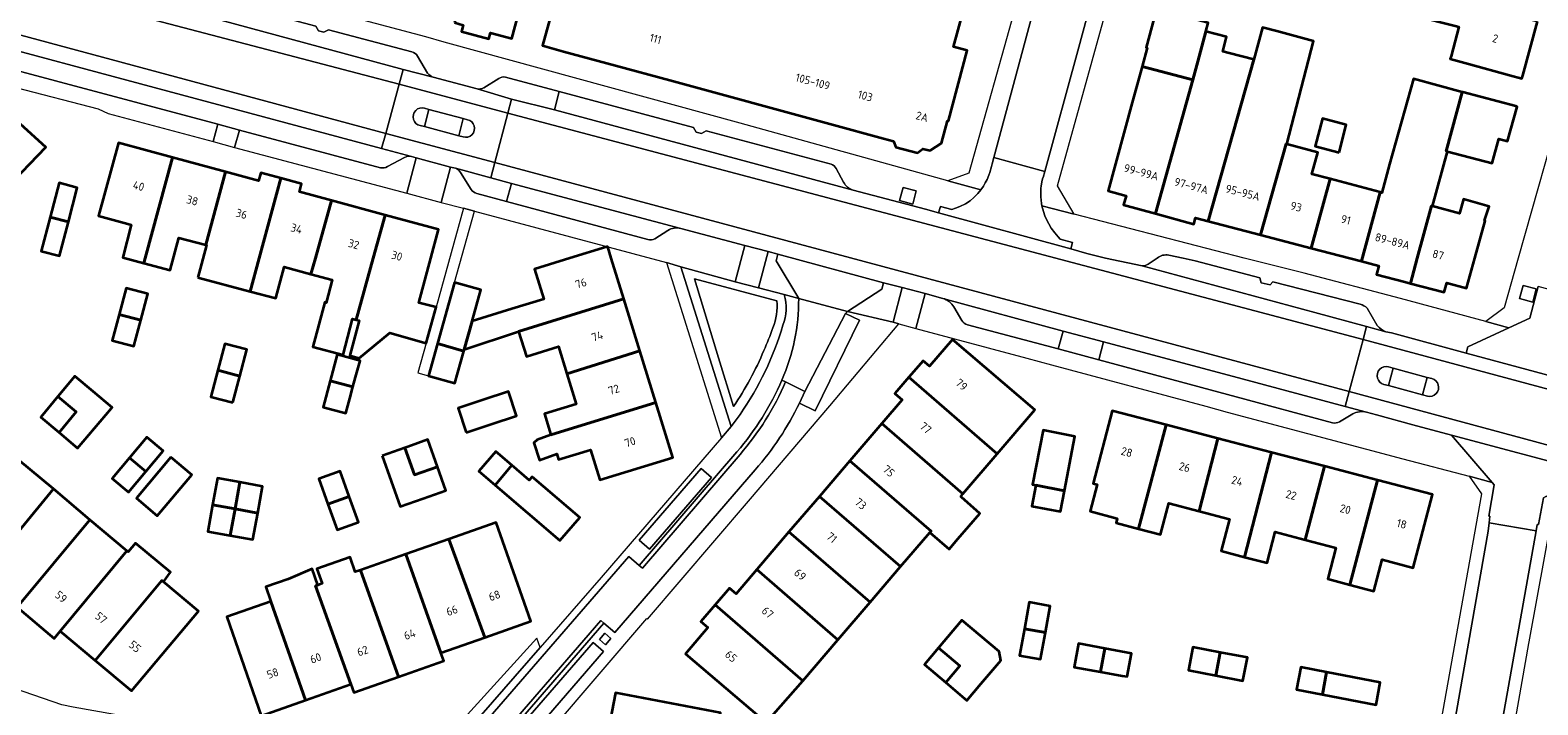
# Model space of a CAD drawing. Extents: x 151587 to 155483, y 462503 to 464608.
# Tile 120 of 236: x 153527 to 153693, y 463451 to 463525. Entities that reach past the tile are written whole.
import ezdxf
from ezdxf.enums import TextEntityAlignment as Align

# ---------------------------------------------------------------- set-up
doc = ezdxf.new("R2010")
doc.units = 0
doc.header["$LTSCALE"] = 0.5
for name, color, linetype, lineweight in [('B-RO-GR-BEPLANTING_CULTUUR_BODEMBEDEKKER-GV', 251, 'CONTINUOUS', 18), ('B-RO-GR-BEPLANTING_CULTUUR_HEESTERS-GV', 251, 'CONTINUOUS', 18), ('B-RO-GR-GROENVOORZIENING-GV', 251, 'CONTINUOUS', 18), ('B-RO-GR-HAAG-GV', 251, 'CONTINUOUS', 13), ('B-RO-OG-BEBOUWING-GV', 6, 'CONTINUOUS', 35), ('B-RO-OG-BEBOUWING-T18', 1, 'CONTINUOUS', 18), ('B-RO-VH-VERHARDING_ASFALT-GV', 251, 'CONTINUOUS', 18), ('B-RO-VH-VERHARDING_BETONSTRAATSTEEN-GV', 251, 'CONTINUOUS', 18), ('B-RO-VH-VERHARDING_STRAATBAKSTEEN-GV', 251, 'CONTINUOUS', 18), ('B-RO-VH-VERHARDING_TEGEL-GV', 251, 'CONTINUOUS', 18)]:
    doc.layers.add(name, color=color, linetype=linetype, lineweight=lineweight)
doc.styles.add('NLCS-ISO-M200-T18', font='NLCS-ISO.ttf', dxfattribs={"height": 0.36})

msp = doc.modelspace()

# ---------------------------------------------------------------- linework, layer by layer
at = {"layer": 'B-RO-GR-BEPLANTING_CULTUUR_BODEMBEDEKKER-GV', "flags": 128}
msp.add_lwpolyline([(153609.368, 463495.309), (153600.305, 463497.725), (153602.928, 463489.03), (153604.605, 463483.654)], dxfattribs=at)
at = {"layer": 'B-RO-GR-BEPLANTING_CULTUUR_BODEMBEDEKKER-GV'}
for points in [[(153608.929, 463492.338, 0.1188561), (153609.368, 463495.309)], [(153607.943, 463489.812, 0.0189036), (153608.929, 463492.338)], [(153604.605, 463483.654, 0.0473989), (153607.943, 463489.812)]]:
    msp.add_lwpolyline(points, format="xyb", dxfattribs=at)
at = {"layer": 'B-RO-GR-BEPLANTING_CULTUUR_HEESTERS-GV', "flags": 128}
msp.add_lwpolyline([(153582.883, 463458.105), (153571.97, 463446.053), (153575.271, 463447.872), (153583.253, 463457.051)], close=True, dxfattribs=at)
at = {"layer": 'B-RO-GR-GROENVOORZIENING-GV', "flags": 128}
for points in [[(153624.353, 463505.965), (153624.741, 463507.415), (153623.292, 463507.805), (153622.904, 463506.355)], [(153692.738, 463495.157), (153693.126, 463496.607), (153691.677, 463496.997), (153691.289, 463495.547)], [(153589.811, 463457.951), (153590.476, 463457.364), (153591.076, 463458.044), (153590.411, 463458.631)]]:
    msp.add_lwpolyline(points, close=True, dxfattribs=at)
for points in [[(153598.782, 463499.038), (153604.327, 463481.437), (153605.308, 463482.778)], [(153610.185, 463495.986), (153607.347, 463496.721), (153604.777, 463497.407), (153598.782, 463499.038)], [(153604.605, 463483.654), (153602.928, 463489.03), (153600.305, 463497.725), (153609.368, 463495.309)]]:
    msp.add_lwpolyline(points, dxfattribs=at)
at = {"layer": 'B-RO-GR-GROENVOORZIENING-GV'}
for points in [[(153609.368, 463495.309, -0.1188561), (153608.929, 463492.338)], [(153610.03, 463492.61, 0.1661763), (153610.185, 463495.986)], [(153605.308, 463482.778, 0.0817684), (153610.03, 463492.61)], [(153608.929, 463492.338, -0.0189036), (153607.943, 463489.812)], [(153607.943, 463489.812, -0.0473989), (153604.605, 463483.654)]]:
    msp.add_lwpolyline(points, format="xyb", dxfattribs=at)
at = {"layer": 'B-RO-GR-HAAG-GV', "flags": 128}
for points in [[(153598.782, 463499.038), (153604.327, 463481.437), (153605.308, 463482.778)], [(153610.185, 463495.986), (153607.347, 463496.721), (153604.777, 463497.407), (153598.782, 463499.038)], [(153604.605, 463483.654), (153602.928, 463489.03), (153600.305, 463497.725), (153609.368, 463495.309)]]:
    msp.add_lwpolyline(points, dxfattribs=at)
at = {"layer": 'B-RO-GR-HAAG-GV'}
for points in [[(153609.368, 463495.309, -0.1188561), (153608.929, 463492.338)], [(153610.03, 463492.61, 0.1661763), (153610.185, 463495.986)], [(153605.308, 463482.778, 0.0817684), (153610.03, 463492.61)], [(153608.929, 463492.338, -0.0189036), (153607.943, 463489.812)], [(153607.943, 463489.812, -0.0473989), (153604.605, 463483.654)]]:
    msp.add_lwpolyline(points, format="xyb", dxfattribs=at)
at = {"layer": 'B-RO-OG-BEBOUWING-GV', "flags": 128}
for points in [[(153573.812, 463525.985), (153574.787, 463525.723), (153574.593, 463524.999), (153577.625, 463524.184), (153577.807, 463524.864), (153580.136, 463524.238), (153583.437, 463536.517), (153583.494, 463536.501), (153585.657, 463538.663), (153587.063, 463544.176), (153586.82, 463544.609), (153580.158, 463546.367), (153579.793, 463546.096), (153579.312, 463546.227)], [(153693.246, 463526.108), (153685.332, 463528.265), (153685.301, 463528.15), (153684.967, 463528.24), (153683.542, 463528.607), (153683.585, 463528.76), (153680.265, 463529.695), (153679.66, 463527.547), (153679.981, 463527.457), (153679.805, 463526.728), (153684.183, 463525.619), (153684.59, 463525.509), (153683.723, 463522.291), (153683.641, 463521.979), (153685.649, 463521.451), (153690.163, 463520.18), (153691.55, 463519.809), (153691.643, 463520.158)], [(153656.671, 463525.009), (153656.923, 463525.948), (153651.225, 463527.475), (153650.09, 463523.241), (153650.219, 463523.206), (153649.661, 463521.163), (153655.243, 463519.678), (153655.788, 463521.714)], [(153655.243, 463519.678), (153651.113, 463504.916), (153655.357, 463503.757), (153655.551, 463504.466), (153656.944, 463504.1), (153661.985, 463521.913), (153661.975, 463521.916), (153659.244, 463522.622), (153658.571, 463522.796), (153658.957, 463524.412), (153656.671, 463525.009), (153655.788, 463521.714)], [(153661.985, 463521.913), (153656.944, 463504.1), (153662.72, 463502.583), (153665.552, 463512.608), (153665.606, 463512.593), (153668.549, 463523.949), (153664.51, 463525.037), (153662.93, 463525.463), (153661.975, 463521.916)], [(153524.375, 463507.683), (153528.751, 463512.267), (153519.933, 463520.229), (153515.784, 463515.768)], [(153651.113, 463504.916), (153655.243, 463519.678), (153649.661, 463521.163), (153648.574, 463517.181), (153645.909, 463507.423), (153647.887, 463506.882), (153647.611, 463505.872)], [(153683.319, 463511.766), (153683.197, 463511.799), (153684.964, 463518.313), (153679.58, 463519.787), (153676.93, 463510.382), (153676.091, 463507.225), (153675.914, 463507.273), (153673.834, 463499.663), (153675.743, 463499.162), (153675.493, 463498.209), (153678.619, 463497.388), (153679.243, 463497.224), (153679.996, 463500), (153681.56, 463505.765), (153681.691, 463505.73)], [(153684.964, 463518.313), (153683.197, 463511.799), (153683.319, 463511.766), (153688.265, 463510.467), (153688.984, 463513.154), (153689.951, 463512.906), (153691.03, 463516.706), (153690.861, 463516.754), (153685.012, 463518.314)], [(153671.382, 463511.673), (153672.17, 463514.725), (153669.533, 463515.405), (153668.745, 463512.353)], [(153539.568, 463499.445), (153539.717, 463500), (153542.731, 463511.103), (153536.75, 463512.727), (153534.562, 463504.67), (153537.805, 463503.789), (153538.157, 463503.693), (153537.235, 463500.063)], [(153662.72, 463502.583), (153668.287, 463501.12), (153670.378, 463508.751), (153668.388, 463509.282), (153669.024, 463511.662), (153665.606, 463512.593), (153665.552, 463512.608)], [(153542.731, 463511.103), (153539.717, 463500), (153539.568, 463499.445), (153542.47, 463498.677), (153543.418, 463502.258), (153546.391, 463501.471), (153548.577, 463509.515)], [(153531.24, 463504.012), (153532.215, 463507.775), (153530.204, 463508.3), (153529.223, 463504.539)], [(153545.531, 463497.867), (153551.276, 463496.347), (153552.269, 463500), (153554.669, 463508.824), (153552.464, 463509.423), (153552.22, 463508.526), (153548.577, 463509.515), (153546.391, 463501.471), (153546.479, 463501.448)], [(153557.991, 463498.257), (153558.475, 463500), (153560.247, 463506.369), (153556.723, 463507.326), (153556.961, 463508.201), (153554.669, 463508.824), (153552.269, 463500), (153551.276, 463496.347), (153554.099, 463495.6), (153555.019, 463499.005), (153555.03, 463499.048)], [(153668.287, 463501.12), (153672.552, 463500), (153673.834, 463499.663), (153675.914, 463507.273), (153670.378, 463508.751)], [(153560.247, 463506.369), (153558.475, 463500), (153557.991, 463498.257), (153560.343, 463497.629), (153559.667, 463495.095), (153559.51, 463495.136), (153558.2, 463490.233), (153561.524, 463489.345), (153562.584, 463493.316), (153562.976, 463493.211), (153564.863, 463500), (153566.186, 463504.756)], [(153679.243, 463497.224), (153682.971, 463496.245), (153683.242, 463497.274), (153685.441, 463496.697), (153686.346, 463500), (153687.481, 463504.137), (153687.424, 463504.153), (153687.913, 463505.711), (153685.102, 463506.522), (153684.696, 463505.09), (153684.653, 463504.939), (153681.691, 463505.73), (153681.56, 463505.765), (153679.996, 463500)], [(153531.24, 463504.012), (153529.223, 463504.539), (153528.241, 463500.777), (153530.264, 463500.248)], [(153566.186, 463504.756), (153564.863, 463500), (153562.976, 463493.211), (153563.294, 463493.126), (153562.26, 463489.255), (153563.303, 463488.976), (153566.694, 463491.759), (153570.693, 463490.649), (153571.786, 463494.586), (153569.886, 463495.094), (153571.196, 463500), (153572.043, 463503.166)], [(153580.896, 463491.923), (153592.49, 463495.509), (153591.101, 463500), (153590.716, 463501.25), (153590.609, 463501.261), (153586.531, 463500), (153582.66, 463498.803), (153583.681, 463495.502), (153580.129, 463494.403), (153575.763, 463493.051), (153574.891, 463489.931)], [(153539.213, 463493.174), (153539.982, 463496.065), (153537.596, 463496.7), (153536.827, 463493.809)], [(153571.928, 463490.586), (153574.839, 463489.746), (153574.891, 463489.931), (153575.763, 463493.051), (153576.726, 463496.497), (153573.808, 463497.313)], [(153592.49, 463495.509), (153580.896, 463491.923), (153581.75, 463489.161), (153585.29, 463490.256), (153586.226, 463487.231), (153594.259, 463489.789)], [(153536.827, 463493.809), (153536.058, 463490.917), (153538.444, 463490.282), (153539.213, 463493.174)], [(153547.735, 463487.641), (153550.148, 463487.004), (153550.92, 463489.928), (153548.507, 463490.565)], [(153571.928, 463490.586), (153570.935, 463487.035), (153573.853, 463486.219), (153574.839, 463489.746)], [(153623.936, 463486.873), (153633.665, 463478.416), (153637.829, 463483.28), (153628.757, 463491.048), (153626.212, 463488.076), (153625.493, 463488.692)], [(153560.106, 463486.482), (153562.615, 463485.801), (153562.907, 463486.875), (153563.401, 463488.696), (153560.892, 463489.377)], [(153584.462, 463480.525), (153596.019, 463484.1), (153594.259, 463489.789), (153586.226, 463487.231), (153587.253, 463483.909), (153583.751, 463482.826)], [(153530.065, 463484.749), (153532.105, 463483.058), (153530.208, 463480.771), (153532.255, 463479.035), (153536.001, 463483.449), (153536.061, 463483.521), (153533.96, 463485.294), (153531.934, 463487.004)], [(153549.376, 463484.08), (153550.148, 463487.004), (153547.735, 463487.641), (153546.963, 463484.718)], [(153629.886, 463474.003), (153633.665, 463478.416), (153623.936, 463486.873), (153622.394, 463485.073), (153623.188, 463484.393), (153620.936, 463481.762)], [(153562.615, 463485.801), (153560.106, 463486.482), (153559.32, 463483.587), (153561.829, 463482.906), (153562.274, 463484.546)], [(153575.11, 463480.783), (153577.881, 463481.699), (153580.653, 463482.614), (153579.77, 463485.287), (153576.999, 463484.372), (153574.227, 463483.456)], [(153530.208, 463480.771), (153532.105, 463483.058), (153530.065, 463484.749), (153528.188, 463482.486)], [(153596.019, 463484.1), (153584.462, 463480.525), (153582.922, 463479.985), (153582.555, 463479.628), (153583.207, 463477.729), (153585.115, 463478.414), (153585.307, 463477.793), (153588.824, 463478.88), (153589.857, 463475.542), (153597.897, 463478.029)], [(153617.432, 463477.67), (153626.374, 463469.902), (153626.243, 463469.749), (153628.361, 463467.92), (153629.341, 463469.055), (153631.746, 463471.839), (153629.747, 463473.65), (153629.652, 463473.73), (153629.886, 463474.003), (153620.936, 463481.762)], [(153649.262, 463470.151), (153652.296, 463481.626), (153646.339, 463483.184), (153644.241, 463475.159), (153644.696, 463475.04), (153643.924, 463472.089), (153646.918, 463471.306), (153646.785, 463470.798)], [(153658.022, 463480.129), (153652.296, 463481.626), (153649.262, 463470.151), (153651.697, 463469.514), (153652.602, 463472.977), (153655.944, 463472.104)], [(153537.981, 463477.981), (153539.792, 463476.463), (153541.7, 463478.738), (153539.889, 463480.257)], [(153571.945, 463476.982), (153570.887, 463479.988), (153568.672, 463479.209), (153568.34, 463479.092), (153569.404, 463476.116)], [(153641.089, 463474.36), (153642.248, 463480.35), (153638.732, 463481.03), (153637.573, 463475.04), (153637.932, 463474.971)], [(153663.934, 463478.584), (153658.022, 463480.129), (153655.944, 463472.104), (153659.282, 463471.231), (153658.363, 463467.716), (153660.946, 463467.04)], [(153565.842, 463478.213), (153567.818, 463472.599), (153570.362, 463473.494), (153572.863, 463474.375), (153571.945, 463476.982), (153569.404, 463476.116), (153568.34, 463479.092)], [(153578.3, 463474.967), (153580.147, 463477.161), (153578.373, 463478.683), (153576.506, 463476.506)], [(153660.946, 463467.04), (153663.435, 463466.389), (153664.333, 463469.822), (153667.64, 463468.957), (153669.772, 463477.057), (153663.934, 463478.584)], [(153518.383, 463468.873), (153522.239, 463465.623), (153529.592, 463474.546), (153525.754, 463477.78)], [(153539.792, 463476.463), (153537.981, 463477.981), (153536.073, 463475.705), (153537.884, 463474.187)], [(153542.54, 463478.051), (153538.734, 463473.525), (153541.031, 463471.593), (153544.838, 463476.12)], [(153578.3, 463474.967), (153585.431, 463468.852), (153587.629, 463471.414), (153582.393, 463475.905), (153582.062, 463475.519), (153580.147, 463477.161)], [(153626.374, 463469.902), (153617.432, 463477.67), (153614.061, 463473.733), (153623.017, 463465.98), (153626.243, 463469.749)], [(153667.64, 463468.957), (153671.026, 463468.072), (153670.124, 463464.62), (153672.554, 463463.985), (153675.607, 463475.531), (153669.772, 463477.057)], [(153549.627, 463472.348), (153550.16, 463475.286), (153547.667, 463475.738), (153547.135, 463472.799)], [(153552.119, 463471.897), (153552.651, 463474.835), (153550.16, 463475.286), (153549.627, 463472.348)], [(153559.863, 463472.865), (153562.209, 463473.712), (153561.195, 463476.52), (153558.849, 463475.674)], [(153637.932, 463474.971), (153637.487, 463472.667), (153640.644, 463472.057), (153641.089, 463474.36)], [(153672.554, 463463.985), (153675.206, 463463.291), (153676.111, 463466.753), (153679.562, 463465.851), (153681.678, 463473.944), (153675.607, 463475.531)], [(153533.609, 463471.159), (153529.592, 463474.546), (153522.239, 463465.623), (153521.6, 463464.865), (153525.578, 463461.512)], [(153562.209, 463473.712), (153559.863, 463472.865), (153560.876, 463470.057), (153563.222, 463470.904)], [(153610.709, 463469.818), (153619.648, 463462.046), (153623.017, 463465.98), (153614.061, 463473.733)], [(153549.095, 463469.411), (153549.627, 463472.348), (153547.135, 463472.799), (153546.603, 463469.862)], [(153552.119, 463471.897), (153549.627, 463472.348), (153549.095, 463469.411), (153551.587, 463468.959)], [(153533.609, 463471.159), (153525.578, 463461.512), (153529.665, 463458.068), (153530.349, 463458.879), (153537.675, 463467.732)], [(153573.18, 463469.011), (153577.153, 463458.172), (153582.235, 463459.954), (153578.415, 463470.847)], [(153534.183, 463455.648), (153541.559, 463464.458), (153541.727, 463464.317), (153542.507, 463465.379), (153538.648, 463468.584), (153537.832, 463467.6), (153537.675, 463467.732), (153530.349, 463458.879)], [(153568.437, 463467.348), (153572.317, 463456.477), (153577.153, 463458.172), (153573.18, 463469.011)], [(153619.648, 463462.046), (153610.709, 463469.818), (153607.166, 463465.68), (153616.114, 463457.919)], [(153558.759, 463463.954), (153558.508, 463463.866), (153562.406, 463453.013), (153562.721, 463452.115), (153567.653, 463453.845), (153563.469, 463465.606), (153562.878, 463465.399), (153562.308, 463467.024), (153558.639, 463465.734), (153559.208, 463464.111)], [(153572.317, 463456.477), (153568.437, 463467.348), (153563.469, 463465.606), (153567.653, 463453.845), (153572.628, 463455.589)], [(153562.406, 463453.013), (153558.508, 463463.866), (153558.759, 463463.954), (153558.129, 463465.738), (153555.462, 463464.609), (153553.018, 463463.752), (153553.58, 463462.151), (153557.401, 463451.258)], [(153607.166, 463465.68), (153604.868, 463462.996), (153604.131, 463463.626), (153602.554, 463461.784), (153612.239, 463453.393), (153616.114, 463457.919)], [(153541.727, 463464.317), (153541.559, 463464.458), (153534.183, 463455.648), (153538.189, 463452.271), (153545.595, 463461.057)], [(153553.58, 463462.151), (153548.695, 463460.438), (153552.515, 463449.544), (153557.401, 463451.258)], [(153608.183, 463448.781), (153612.239, 463453.393), (153602.554, 463461.784), (153600.971, 463459.936), (153601.766, 463459.256), (153599.305, 463456.382)], [(153636.671, 463459.128), (153638.997, 463458.704), (153639.532, 463461.637), (153637.206, 463462.061)], [(153627.201, 463457.024), (153629.549, 463455.027), (153627.994, 463453.199), (153630.333, 463451.21), (153631.885, 463453.041), (153634.078, 463455.629), (153633.895, 463456.605), (153629.77, 463460.074)], [(153638.997, 463458.704), (153636.671, 463459.128), (153636.136, 463456.195), (153638.462, 463455.771)], [(153627.994, 463453.199), (153629.549, 463455.027), (153627.201, 463457.024), (153625.655, 463455.188)], [(153645.064, 463454.38), (153645.556, 463456.962), (153642.636, 463457.517), (153642.167, 463454.898)], [(153645.556, 463456.962), (153645.064, 463454.38), (153647.463, 463453.95), (153647.988, 463453.847), (153648.475, 463456.406)], [(153658.26, 463456.519), (153655.261, 463457.091), (153654.776, 463454.55), (153657.776, 463453.978)], [(153657.776, 463453.978), (153660.775, 463453.405), (153661.26, 463455.946), (153658.26, 463456.519)], [(153669.533, 463451.879), (153670.006, 463454.348), (153667.151, 463454.894), (153666.678, 463452.425)], [(153670.006, 463454.348), (153669.533, 463451.879), (153675.45, 463450.746), (153675.922, 463453.215)], [(153602.019, 463444.775), (153602.539, 463447.5), (153602.69, 463447.471), (153603.142, 463449.841), (153591.561, 463452.053), (153590.58, 463446.918)]]:
    msp.add_lwpolyline(points, close=True, dxfattribs=at)
msp.add_lwpolyline([(153589.274, 463544.171), (153583.522, 463523.446), (153585.84, 463522.816), (153591.594, 463521.251), (153597.554, 463519.63), (153615.206, 463514.829), (153621.15, 463513.213), (153622.222, 463512.921), (153622.489, 463512.266), (153624.897, 463511.606), (153625.463, 463512.081), (153626.296, 463511.871), (153627.517, 463512.701), (153628.207, 463515.168), (153628.305, 463515.168), (153630.352, 463522.917), (153628.865, 463523.323), (153630.001, 463527.458)], dxfattribs=at)
at = {"layer": 'B-RO-VH-VERHARDING_ASFALT-GV', "flags": 128}
for points in [[(153505.036, 463530.228), (153516.963, 463527.026), (153566.23, 463513.761), (153567.726, 463519.193), (153513.954, 463533.304)], [(153513.954, 463533.304), (153567.726, 463519.193), (153568.176, 463520.827), (153531.066, 463530.872), (153530.637, 463530.988)], [(153570.504, 463514.515), (153571.003, 463516.418), (153570.522, 463516.554)], [(153570.522, 463516.554), (153571.003, 463516.418), (153574.785, 463515.401), (153575.268, 463515.282)], [(153575.268, 463515.282), (153574.785, 463515.401), (153574.304, 463513.507)], [(153570.028, 463514.624), (153570.504, 463514.515)], [(153574.772, 463513.376), (153574.304, 463513.507), (153570.504, 463514.515), (153570.028, 463514.624)], [(153574.304, 463513.507), (153574.772, 463513.376)], [(153676.822, 463485.948), (153677.331, 463487.883), (153676.815, 463488.01)], [(153676.815, 463488.01), (153677.331, 463487.883)], [(153677.331, 463487.883), (153681.096, 463486.856), (153681.603, 463486.716)], [(153681.603, 463486.716), (153681.096, 463486.856), (153680.585, 463484.933)], [(153676.316, 463486.085), (153676.822, 463485.948)], [(153681.117, 463484.799), (153680.585, 463484.933), (153676.822, 463485.948), (153676.316, 463486.085)], [(153680.585, 463484.933), (153681.117, 463484.799)]]:
    msp.add_lwpolyline(points, dxfattribs=at)
for points in [[(153516.963, 463527.026), (153516.87, 463526.712), (153514.831, 463526.142), (153513.302, 463526.203), (153517.691, 463524.928), (153518.616, 463524.751), (153565.775, 463512.108), (153566.23, 463513.761)], [(153568.176, 463520.827), (153567.726, 463519.193), (153579.689, 463516.006), (153580.092, 463517.55), (153576.31, 463518.682), (153571.467, 463519.967)], [(153579.689, 463516.006), (153567.726, 463519.193), (153566.23, 463513.761), (153578.264, 463510.547)], [(153674.025, 463491.031), (153674.406, 463492.462), (153668.718, 463494.008), (153649.653, 463499.161), (153645.63, 463500), (153643.547, 463500.521), (153641.784, 463501.048), (153627.215, 463505.019), (153625.762, 463505.415), (153617.778, 463507.516), (153584.839, 463516.382), (153580.092, 463517.55), (153579.689, 463516.006)], [(153672.497, 463485.301), (153674.025, 463491.031), (153579.689, 463516.006), (153578.264, 463510.547)], [(153569.611, 463511.078), (153573.388, 463510.058), (153573.916, 463509.915), (153577.824, 463508.861), (153578.264, 463510.547), (153566.23, 463513.761), (153565.775, 463512.108), (153569.06, 463511.227)], [(153605.853, 463501.419), (153608.398, 463500.724), (153609.466, 463500.442), (153621.135, 463497.303), (153623.193, 463496.77), (153625.741, 463496.097), (153627.668, 463495.571), (153640.936, 463491.971), (153645.399, 463490.779), (153660.681, 463486.697), (153672.056, 463483.649), (153672.497, 463485.301), (153578.264, 463510.547), (153577.824, 463508.861), (153580.104, 463508.246), (153598.764, 463503.289)], [(153705.314, 463484.157), (153703.085, 463484.726), (153700.495, 463485.431), (153694.935, 463486.943), (153685.394, 463489.538), (153677.146, 463491.782), (153676.517, 463491.889), (153674.406, 463492.462), (153674.025, 463491.031), (153694.535, 463485.521), (153699.722, 463484.128), (153704.957, 463482.727)], [(153672.497, 463485.301), (153692.917, 463479.771), (153698.18, 463478.346), (153703.506, 463476.897), (153704.957, 463482.727), (153699.722, 463484.128), (153694.535, 463485.521), (153674.025, 463491.031)], [(153692.917, 463479.771), (153672.497, 463485.301), (153672.056, 463483.649), (153674.4, 463483.021), (153675.518, 463482.708), (153679.507, 463481.641), (153683.777, 463480.489), (153698.96, 463476.43), (153703.12, 463475.347), (153703.506, 463476.897), (153698.18, 463478.346)]]:
    msp.add_lwpolyline(points, close=True, dxfattribs=at)
at = {"layer": 'B-RO-VH-VERHARDING_ASFALT-GV'}
for points in [[(153570.522, 463516.554, 1.0301957), (153570.028, 463514.624)], [(153570.028, 463514.624, -1.0301957), (153570.522, 463516.554)], [(153574.772, 463513.376, 1.0305463), (153575.268, 463515.282)], [(153575.268, 463515.282, -1.0305463), (153574.772, 463513.376)], [(153676.815, 463488.01, 1.0041465), (153676.316, 463486.085)], [(153676.316, 463486.085, -1.0041465), (153676.815, 463488.01)], [(153681.117, 463484.799, 1.0089538), (153681.603, 463486.716)], [(153681.603, 463486.716, -1.0089538), (153681.117, 463484.799)]]:
    msp.add_lwpolyline(points, format="xyb", dxfattribs=at)
at = {"layer": 'B-RO-VH-VERHARDING_BETONSTRAATSTEEN-GV', "flags": 128}
for points in [[(153633.311, 463511.1), (153638.911, 463509.574), (153642.563, 463522.871), (153647.289, 463540.403), (153641.704, 463541.899), (153638.87, 463531.659), (153638.054, 463528.712), (153637.796, 463527.755)], [(153549.575, 463512.228), (153550.122, 463514.122), (153547.738, 463514.77), (153547.22, 463512.856)], [(153573.388, 463510.058), (153569.611, 463511.078), (153568.569, 463507.161), (153572.348, 463506.161)], [(153608.398, 463500.724), (153605.853, 463501.419), (153604.777, 463497.407), (153607.347, 463496.721)], [(153622.835, 463492.758), (153624.7, 463492.257), (153625.741, 463496.097), (153623.193, 463496.77), (153622.19, 463492.933)], [(153645.399, 463490.779), (153640.936, 463491.971), (153640.386, 463489.99), (153644.878, 463488.798)]]:
    msp.add_lwpolyline(points, close=True, dxfattribs=at)
for points in [[(153630.385, 463492.666), (153640.386, 463489.99), (153640.936, 463491.971), (153627.668, 463495.571)], [(153628.884, 463494.627), (153629.764, 463493.135)], [(153674.4, 463483.021), (153672.056, 463483.649), (153660.681, 463486.697), (153645.399, 463490.779), (153644.878, 463488.798), (153660.009, 463484.717), (153670.665, 463481.849)], [(153611.852, 463484.021), (153612.467, 463485.301), (153610.334, 463486.382)], [(153671.411, 463481.947), (153672.876, 463482.827)], [(153605.308, 463478.36), (153594.547, 463465.816), (153594.204, 463466.107), (153593.031, 463467.106), (153575.371, 463446.693)], [(153577.053, 463445.128), (153589.964, 463460.031), (153590.305, 463459.737), (153591.49, 463458.714), (153606.996, 463476.674)]]:
    msp.add_lwpolyline(points, dxfattribs=at)
at = {"layer": 'B-RO-VH-VERHARDING_BETONSTRAATSTEEN-GV'}
for points in [[(153627.668, 463495.571, -0.1925705), (153628.884, 463494.627)], [(153629.764, 463493.135, 0.1817002), (153630.385, 463492.666)], [(153610.334, 463486.382, -0.0778448), (153605.308, 463478.36)], [(153606.996, 463476.674, 0.068592), (153611.852, 463484.021)], [(153670.665, 463481.849, 0.177058), (153671.411, 463481.947)], [(153672.876, 463482.827, -0.194252), (153674.4, 463483.021)]]:
    msp.add_lwpolyline(points, format="xyb", dxfattribs=at)
at = {"layer": 'B-RO-VH-VERHARDING_STRAATBAKSTEEN-GV', "flags": 128}
for points in [[(153569.117, 463522.762), (153559.916, 463525.2), (153559.419, 463524.942), (153558.809, 463525.091), (153558.519, 463525.578), (153535.049, 463531.843), (153534.255, 463532.055)], [(153531.066, 463530.872), (153568.176, 463520.827), (153571.467, 463519.967)], [(153569.06, 463511.227), (153565.775, 463512.108), (153518.616, 463524.751)], [(153521.094, 463521.872), (153547.738, 463514.77), (153550.122, 463514.122), (153565.669, 463509.986)], [(153570.851, 463520.422), (153569.738, 463522.297)], [(153576.31, 463518.682), (153580.092, 463517.55), (153584.839, 463516.382), (153585.378, 463518.397), (153579.452, 463519.985)], [(153578.696, 463519.808), (153577.062, 463518.784)], [(153615.344, 463510.375), (153601.586, 463514.042), (153601.076, 463513.764), (153600.478, 463513.921), (153600.192, 463514.404), (153585.378, 463518.397), (153584.839, 463516.382), (153617.778, 463507.516)], [(153566.432, 463510.102), (153568.31, 463511.11)], [(153577.824, 463508.861), (153573.916, 463509.915)], [(153616.723, 463508.375), (153615.93, 463509.892)], [(153574.5, 463509.459), (153575.655, 463507.595)], [(153576.282, 463507.14), (153579.572, 463506.258), (153580.104, 463508.246), (153577.824, 463508.861)], [(153598.764, 463503.289), (153580.104, 463508.246), (153579.572, 463506.258), (153595.15, 463502.075)], [(153557.474, 463445.844), (153546.476, 463447.871), (153531.77, 463450.481), (153530.528, 463450.732), (153521.091, 463453.982), (153519.411, 463455.392), (153516.739, 463458.988), (153512.385, 463469.852), (153508.866, 463479.443), (153507.34, 463483.679), (153504.571, 463491.366), (153501.73, 463499.507), (153499.291, 463506.523), (153498.857, 463507.967)], [(153595.916, 463502.127), (153597.359, 463503.072)], [(153651.315, 463500), (153650.335, 463499.351)], [(153673.684, 463494.922), (153664.064, 463497.408), (153663.766, 463497.05), (153662.784, 463497.287), (153662.634, 463497.822), (153655.519, 463499.724), (153654.198, 463500), (153652.596, 463500.335)], [(153649.653, 463499.161), (153668.718, 463494.008), (153674.406, 463492.462), (153676.517, 463491.889)], [(153611.779, 463495.543), (153610.185, 463495.986)], [(153616.936, 463493.901), (153617.18, 463494.115), (153611.779, 463495.543)], [(153576.055, 463442.625), (153580.138, 463441.8), (153580.797, 463443.538), (153584.504, 463447.989), (153595.028, 463460.252), (153595.119, 463460.174), (153606.231, 463473.187), (153615.201, 463483.729), (153622.835, 463492.758), (153622.19, 463492.933), (153617.18, 463494.115)], [(153609.921, 463486.559), (153610.334, 463486.382), (153612.467, 463485.301), (153616.936, 463493.901)], [(153617.18, 463494.115), (153616.936, 463493.901), (153618.483, 463493.183), (153613.612, 463483.175), (153611.852, 463484.021)], [(153675.593, 463492.573), (153674.489, 463494.476)], [(153610.334, 463486.382), (153609.921, 463486.559)], [(153605.308, 463482.778), (153604.327, 463481.437)], [(153604.327, 463481.437), (153603.26, 463480.177), (153589.989, 463464.796), (153583.253, 463457.051), (153575.271, 463447.872), (153575.371, 463446.693), (153593.031, 463467.106), (153594.204, 463466.107), (153604.967, 463478.654)], [(153604.967, 463478.654), (153594.204, 463466.107), (153594.547, 463465.816), (153605.308, 463478.36)], [(153606.996, 463476.674), (153591.49, 463458.714), (153590.305, 463459.737), (153577.396, 463444.837)], [(153683.261, 463414.912), (153683.65, 463416.876), (153693.101, 463469.928), (153687.925, 463470.797), (153687.805, 463469.905), (153682.877, 463441.852), (153679.896, 463424.46), (153678.538, 463417.163)], [(153577.396, 463444.837), (153590.305, 463459.737), (153589.964, 463460.031), (153577.053, 463445.128)]]:
    msp.add_lwpolyline(points, dxfattribs=at)
at = {"layer": 'B-RO-VH-VERHARDING_STRAATBAKSTEEN-GV'}
for points in [[(153569.738, 463522.297, 0.2044342), (153569.117, 463522.762)], [(153571.467, 463519.967, -0.1686984), (153570.851, 463520.422)], [(153579.452, 463519.985, 0.1943222), (153578.696, 463519.808)], [(153577.062, 463518.784, -0.1647487), (153576.31, 463518.682)], [(153565.669, 463509.986, 0.1783069), (153566.432, 463510.102)], [(153568.31, 463511.11, -0.2092335), (153569.06, 463511.227)], [(153573.916, 463509.915, -0.1981523), (153574.5, 463509.459)], [(153615.93, 463509.892, 0.1804004), (153615.344, 463510.375)], [(153617.778, 463507.516, -0.1984888), (153616.723, 463508.375)], [(153575.655, 463507.595, 0.1959764), (153576.282, 463507.14)], [(153597.359, 463503.072, -0.1914004), (153598.764, 463503.289)], [(153595.15, 463502.075, 0.1880094), (153595.916, 463502.127)], [(153652.596, 463500.335, 0.2364883), (153651.315, 463500)], [(153650.335, 463499.351, -0.1610459), (153649.653, 463499.161)], [(153609.921, 463486.559, 0.1059466), (153611.779, 463495.543)], [(153611.779, 463495.543, -0.1059466), (153609.921, 463486.559)], [(153610.185, 463495.986, -0.1661763), (153610.03, 463492.61)], [(153674.489, 463494.476, 0.1396297), (153673.684, 463494.922)], [(153610.03, 463492.61, -0.0817684), (153605.308, 463482.778)], [(153676.517, 463491.889, -0.1343067), (153675.593, 463492.573)], [(153604.967, 463478.654, 0.077866), (153609.921, 463486.559)], [(153609.921, 463486.559, -0.077866), (153604.967, 463478.654)], [(153605.308, 463478.36, 0.0778448), (153610.334, 463486.382)], [(153611.852, 463484.021, -0.068592), (153606.996, 463476.674)]]:
    msp.add_lwpolyline(points, format="xyb", dxfattribs=at)
at = {"layer": 'B-RO-VH-VERHARDING_STRAATBAKSTEEN-GV', "flags": 128}
for points in [[(153594.195, 463468.885), (153601.009, 463476.791), (153602.148, 463475.81), (153595.334, 463467.903)], [(153589.811, 463457.951), (153590.411, 463458.631), (153591.076, 463458.044), (153590.476, 463457.364)], [(153578.837, 463445.749), (153589.116, 463457.63), (153590.27, 463456.633), (153579.991, 463444.751)]]:
    msp.add_lwpolyline(points, close=True, dxfattribs=at)
at = {"layer": 'B-RO-VH-VERHARDING_TEGEL-GV', "flags": 128}
for points in [[(153712.651, 463576.381), (153696.248, 463518.021), (153691.115, 463500), (153689.575, 463494.511), (153687.566, 463493.004), (153690.094, 463492.319), (153692.399, 463493.385), (153693.16, 463496.184), (153693.151, 463496.186), (153693.345, 463496.879)], [(153647.289, 463540.403), (153642.563, 463522.871), (153638.911, 463509.574), (153638.725, 463508.898), (153638.72, 463508.879), (153638.7, 463508.884), (153638.646, 463508.6), (153638.531, 463507.995), (153638.496, 463507.702), (153638.469, 463507.28), (153638.473, 463506.764), (153638.549, 463506.053), (153638.602, 463505.777), (153642.149, 463504.853), (153640.322, 463507.982), (153646.581, 463530.56)], [(153631.87, 463507.56), (153628.242, 463508.537), (153605.313, 463514.884), (153572.691, 463523.848), (153570.669, 463524.404), (153535.562, 463533.773), (153535.049, 463531.843), (153558.519, 463525.578), (153558.809, 463525.091), (153559.419, 463524.942), (153559.916, 463525.2), (153569.117, 463522.762)], [(153513.811, 463521.938), (153516.461, 463521.227), (153525.433, 463518.819), (153534.524, 463516.479), (153535.625, 463515.95), (153547.22, 463512.856), (153547.738, 463514.77), (153521.094, 463521.872)], [(153569.738, 463522.297), (153570.851, 463520.422)], [(153571.467, 463519.967), (153576.31, 463518.682)], [(153579.452, 463519.985), (153585.378, 463518.397), (153600.192, 463514.404), (153600.478, 463513.921), (153601.076, 463513.764), (153601.586, 463514.042), (153615.344, 463510.375)], [(153577.062, 463518.784), (153578.696, 463519.808)], [(153550.122, 463514.122), (153549.575, 463512.228), (153568.569, 463507.161), (153569.611, 463511.078), (153569.06, 463511.227)], [(153565.669, 463509.986), (153550.122, 463514.122)], [(153568.31, 463511.11), (153566.432, 463510.102)], [(153573.916, 463509.915), (153573.388, 463510.058), (153572.348, 463506.161), (153574.819, 463505.507), (153576.008, 463505.192), (153597.216, 463499.516), (153598.782, 463499.038), (153604.777, 463497.407), (153605.853, 463501.419), (153598.764, 463503.289)], [(153615.93, 463509.892), (153616.723, 463508.375)], [(153575.655, 463507.595), (153574.5, 463509.459)], [(153595.15, 463502.075), (153579.572, 463506.258), (153576.282, 463507.14)], [(153617.778, 463507.516), (153625.762, 463505.415), (153627.215, 463505.019), (153627.405, 463505.714), (153628.661, 463505.372), (153629.084, 463505.524), (153629.553, 463505.693), (153630.184, 463506), (153630.695, 463506.337), (153631.086, 463506.68), (153631.522, 463507.128), (153631.87, 463507.56)], [(153676.517, 463491.889), (153677.146, 463491.782), (153685.394, 463489.538), (153685.583, 463490.233), (153690.094, 463492.319), (153687.566, 463493.004), (153678.135, 463495.555), (153667.531, 463498.364), (153660.909, 463500), (153642.149, 463504.853), (153638.602, 463505.777), (153638.762, 463505.155), (153638.931, 463504.675), (153639.144, 463504.204), (153639.353, 463503.808), (153639.642, 463503.333), (153640.037, 463502.786), (153640.402, 463502.36), (153640.613, 463502.114)], [(153597.359, 463503.072), (153595.916, 463502.127)], [(153640.613, 463502.114), (153641.973, 463501.743), (153641.784, 463501.048), (153643.547, 463500.521), (153645.63, 463500), (153649.653, 463499.161)], [(153650.335, 463499.351), (153651.315, 463500)], [(153652.596, 463500.335), (153654.198, 463500), (153655.519, 463499.724), (153662.634, 463497.822), (153662.784, 463497.287), (153663.766, 463497.05), (153664.064, 463497.408), (153673.684, 463494.922)], [(153627.668, 463495.571), (153625.741, 463496.097), (153624.7, 463492.257), (153636.951, 463488.963), (153639.664, 463488.233), (153656.676, 463483.672), (153659.052, 463483.035), (153674.403, 463478.947)], [(153629.764, 463493.135), (153628.884, 463494.627)], [(153674.489, 463494.476), (153675.593, 463492.573)], [(153670.665, 463481.849), (153660.009, 463484.717), (153644.878, 463488.798), (153640.386, 463489.99), (153630.385, 463492.666)], [(153672.876, 463482.827), (153671.411, 463481.947)], [(153674.403, 463478.947), (153678.406, 463477.887), (153685.74, 463475.946), (153688.271, 463475.259), (153683.777, 463480.489), (153679.507, 463481.641), (153675.518, 463482.708), (153674.4, 463483.021)], [(153678.538, 463417.163), (153679.896, 463424.46), (153682.877, 463441.852), (153687.805, 463469.905), (153687.925, 463470.797), (153688.018, 463471.538), (153687.889, 463471.555), (153688.478, 463475.018), (153688.271, 463475.259), (153685.74, 463475.946), (153687.084, 463474.012), (153676.635, 463415.553)], [(153692.318, 463457.488), (153692.356, 463457.698), (153694.949, 463471.995), (153696.749, 463472.986), (153694.173, 463473.701), (153693.917, 463473.555), (153693.376, 463470.618), (153693.238, 463470.644), (153693.101, 463469.928), (153683.65, 463416.876), (153683.261, 463414.912)], [(153681.441, 463409.083), (153683.768, 463408.687), (153683.918, 463409.552), (153685.728, 463419.995), (153692.318, 463457.488)]]:
    msp.add_lwpolyline(points, dxfattribs=at)
for points in [[(153628.242, 463508.537), (153631.87, 463507.56), (153632.144, 463507.951), (153632.36, 463508.311), (153632.549, 463508.68), (153632.757, 463509.155), (153632.864, 463509.444), (153633.046, 463510.124), (153633.123, 463510.404), (153633.311, 463511.1), (153637.796, 463527.755), (153635.844, 463528.281), (153635.802, 463528.124), (153630.557, 463509.364)], [(153571.003, 463516.418), (153570.504, 463514.515), (153574.304, 463513.507), (153574.785, 463515.401)], [(153638.7, 463508.884), (153638.72, 463508.879), (153638.725, 463508.898), (153638.911, 463509.574), (153633.311, 463511.1), (153633.123, 463510.404), (153633.046, 463510.124), (153632.864, 463509.444), (153632.757, 463509.155), (153632.549, 463508.68), (153632.36, 463508.311), (153632.144, 463507.951), (153631.87, 463507.56), (153631.522, 463507.128), (153631.086, 463506.68), (153630.695, 463506.337), (153630.184, 463506), (153629.553, 463505.693), (153629.084, 463505.524), (153628.661, 463505.372), (153627.405, 463505.714), (153627.215, 463505.019), (153641.784, 463501.048), (153641.973, 463501.743), (153640.613, 463502.114), (153640.402, 463502.36), (153640.037, 463502.786), (153639.642, 463503.333), (153639.353, 463503.808), (153639.144, 463504.204), (153638.931, 463504.675), (153638.762, 463505.155), (153638.602, 463505.777), (153638.549, 463506.053), (153638.473, 463506.764), (153638.469, 463507.28), (153638.496, 463507.702), (153638.531, 463507.995), (153638.646, 463508.6)], [(153624.353, 463505.965), (153622.904, 463506.355), (153623.292, 463507.805), (153624.741, 463507.415)], [(153570.935, 463487.035), (153571.928, 463490.586), (153573.808, 463497.313), (153576.008, 463505.192), (153574.819, 463505.507), (153571.786, 463494.586), (153570.693, 463490.649), (153569.779, 463487.358)], [(153611.779, 463495.543), (153609.289, 463499.712), (153609.466, 463500.442), (153608.398, 463500.724), (153607.347, 463496.721), (153610.185, 463495.986)], [(153609.466, 463500.442), (153609.289, 463499.712), (153611.779, 463495.543), (153617.18, 463494.115), (153620.944, 463496.587), (153621.135, 463497.303)], [(153604.327, 463481.437), (153598.782, 463499.038), (153597.216, 463499.516), (153603.26, 463480.177)], [(153623.193, 463496.77), (153621.135, 463497.303), (153620.944, 463496.587), (153617.18, 463494.115), (153622.19, 463492.933)], [(153694.935, 463486.943), (153700.495, 463485.431), (153700.684, 463486.125), (153698.99, 463489.92), (153698.14, 463491.823), (153698.901, 463494.621), (153699.09, 463495.316), (153693.345, 463496.879), (153693.151, 463496.186), (153693.16, 463496.184), (153692.399, 463493.385), (153690.094, 463492.319), (153685.583, 463490.233), (153685.394, 463489.538)], [(153692.738, 463495.157), (153691.289, 463495.547), (153691.677, 463496.997), (153693.126, 463496.607)], [(153616.936, 463493.901), (153612.467, 463485.301), (153611.852, 463484.021), (153613.612, 463483.175), (153618.483, 463493.183)], [(153681.096, 463486.856), (153677.331, 463487.883), (153676.822, 463485.948), (153680.585, 463484.933)], [(153688.271, 463475.259), (153688.478, 463475.018), (153687.889, 463471.555), (153688.018, 463471.538), (153687.925, 463470.797), (153693.101, 463469.928), (153693.238, 463470.644), (153693.376, 463470.618), (153693.917, 463473.555), (153694.173, 463473.701), (153698.96, 463476.43), (153683.777, 463480.489)], [(153594.195, 463468.885), (153595.334, 463467.903), (153602.148, 463475.81), (153601.009, 463476.791)], [(153578.837, 463445.749), (153579.991, 463444.751), (153590.27, 463456.633), (153589.116, 463457.63)]]:
    msp.add_lwpolyline(points, close=True, dxfattribs=at)
at = {"layer": 'B-RO-VH-VERHARDING_TEGEL-GV'}
for points in [[(153569.117, 463522.762, -0.2044342), (153569.738, 463522.297)], [(153570.851, 463520.422, 0.1686984), (153571.467, 463519.967)], [(153578.696, 463519.808, -0.1943222), (153579.452, 463519.985)], [(153576.31, 463518.682, 0.1647487), (153577.062, 463518.784)], [(153566.432, 463510.102, -0.1783069), (153565.669, 463509.986)], [(153569.06, 463511.227, 0.2092335), (153568.31, 463511.11)], [(153574.5, 463509.459, 0.1981523), (153573.916, 463509.915)], [(153615.344, 463510.375, -0.1804004), (153615.93, 463509.892)], [(153616.723, 463508.375, 0.1984888), (153617.778, 463507.516)], [(153576.282, 463507.14, -0.1959764), (153575.655, 463507.595)], [(153598.764, 463503.289, 0.1914004), (153597.359, 463503.072)], [(153595.916, 463502.127, -0.1880094), (153595.15, 463502.075)], [(153651.315, 463500, -0.2364883), (153652.596, 463500.335)], [(153649.653, 463499.161, 0.1610459), (153650.335, 463499.351)], [(153628.884, 463494.627, 0.1925705), (153627.668, 463495.571)], [(153673.684, 463494.922, -0.1396297), (153674.489, 463494.476)], [(153630.385, 463492.666, -0.1817002), (153629.764, 463493.135)], [(153675.593, 463492.573, 0.1343067), (153676.517, 463491.889)], [(153671.411, 463481.947, -0.177058), (153670.665, 463481.849)], [(153674.4, 463483.021, 0.194252), (153672.876, 463482.827)]]:
    msp.add_lwpolyline(points, format="xyb", dxfattribs=at)

# ---------------------------------------------------------------- texts
at = {"layer": 'B-RO-OG-BEBOUWING-T18', "style": 'NLCS-ISO-M200-T18'}
for s, rotation, p in [('111', 344.8, (153595.992, 463524.2)), ('2', 344.9, (153688.599, 463524.236)), ('105-109', 344.8, (153613.337, 463519.483)), ('103', 344.8, (153619.123, 463517.909)), ('2A', 344.7, (153625.394, 463515.617)), ('99-99A', 344.8, (153649.554, 463509.488)), ('40', 344.8, (153538.985, 463507.975)), ('97-97A', 344.8, (153655.083, 463507.978)), ('95-95A', 345.3, (153660.759, 463507.234)), ('38', 344.8, (153544.905, 463506.368)), ('36', 344.8, (153550.336, 463504.893)), ('93', 345.3, (153666.641, 463505.688)), ('91', 345.3, (153672.13, 463504.246)), ('34', 344.8, (153556.399, 463503.269)), ('32', 344.8, (153562.707, 463501.556)), ('89-89A', 345.3, (153677.264, 463501.88)), ('30', 344.8, (153567.467, 463500.264)), ('87', 344.7, (153682.303, 463500.383)), ('76', 17.2, (153587.769, 463497.236)), ('74', 17.2, (153589.572, 463491.406)), ('79', 319.5, (153629.74, 463486.047)), ('72', 17.2, (153591.394, 463485.515)), ('77', 319.5, (153625.785, 463481.276)), ('70', 17.2, (153593.183, 463479.734)), ('28', 345.3, (153647.964, 463478.624)), ('75', 319.5, (153621.716, 463476.523)), ('26', 345.3, (153654.339, 463476.957)), ('24', 345.4, (153660.132, 463475.443)), ('73', 319.5, (153618.624, 463472.912)), ('22', 345.3, (153666.096, 463473.884)), ('20', 345.3, (153672.07, 463472.321)), ('71', 319.5, (153615.429, 463469.18)), ('18', 345.3, (153678.288, 463470.696)), ('69', 319.5, (153611.942, 463465.108)), ('59', 319.9, (153530.435, 463462.65)), ('68', 19.3, (153578.231, 463462.789)), ('66', 19.3, (153573.54, 463461.144)), ('67', 319.5, (153608.357, 463460.921)), ('57', 319.9, (153534.843, 463460.323)), ('64', 19.3, (153568.877, 463458.513)), ('55', 319.9, (153538.587, 463457.167)), ('62', 19.3, (153563.686, 463456.693)), ('65', 319.5, (153604.324, 463456.093)), ('60', 19.3, (153558.509, 463455.885)), ('58', 19.3, (153553.771, 463454.223))]:
    msp.add_text(s, height=0.9, rotation=rotation, dxfattribs=at).set_placement(p, align=Align.MIDDLE)

doc.saveas('drawing.dxf')
